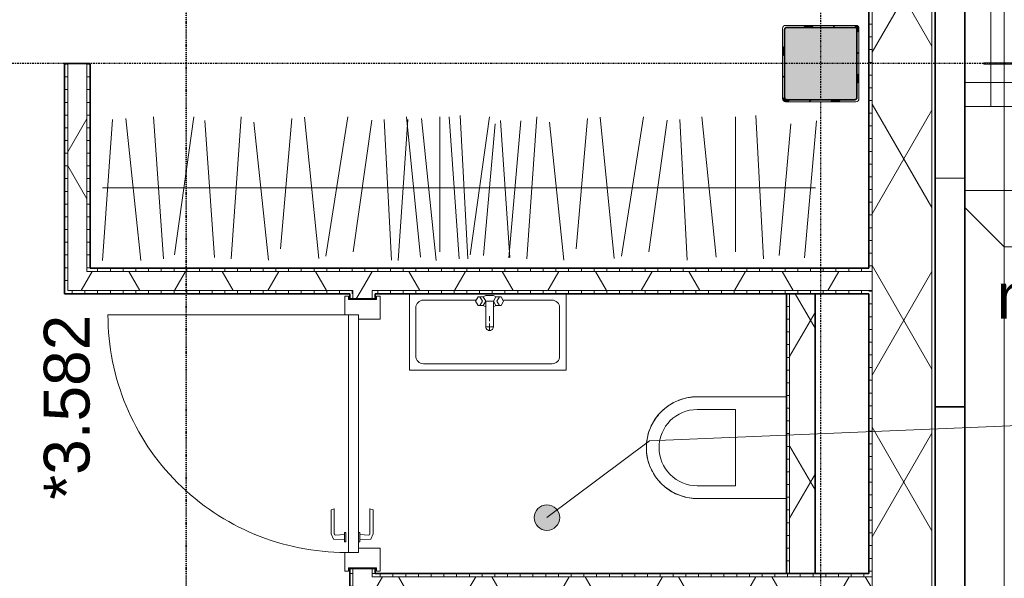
# Model space of a CAD drawing. Header units: millimetres. Extents: x -80560 to 110805, y -11020 to 52719.
# Tile 95 of 145: x 74948 to 78816, y 20576 to 22772. Entities that reach past the tile are written whole.
import ezdxf

# ---------------------------------------------------------------- set-up
doc = ezdxf.new("R2010")
doc.units = ezdxf.units.MM
for name, pattern in [('CENTER2', [20, 8, -4, 4, -4]), ('DASHDOT2', [8, 4, -2, 0, -2]), ('DASHED2-1', [3, 2, -1])]:
    doc.linetypes.add(name, pattern=pattern)
for name, color, linetype, lineweight in [('A-ANNO-IDEN', 131, 'Continuous', 9), ('A-AREA-IDEN', 2, 'Continuous', 9), ('A-DOOR', 31, 'Continuous', 18), ('A-FLOR', 192, 'Continuous', 18), ('A-FLOR-HRAL', 11, 'Continuous', 18), ('A-FLOR-OVHD', 1, 'DASHED2-1', 18), ('A-FLOR-PATT', 8, 'Continuous', 18), ('A-GENM', 13, 'Continuous', 18), ('A-GLAZ', 151, 'Continuous', 18), ('A-GLAZ-IDEN', 152, 'Continuous', 18), ('A-WALL', 113, 'Continuous', 35), ('A-WALL-PATT', 111, 'Continuous', 35), ('G-ANNO-SYMB', 111, 'Continuous', 9), ('I-FURN', 30, 'Continuous', 18), ('I-WALL', 2, 'Continuous', 18), ('P-SANR-FIXT', 6, 'Continuous', 18), ('S-COLS', 52, 'Continuous', 18), ('S-GRID', 1, 'Continuous', 9)]:
    doc.layers.add(name, color=color, linetype=linetype, lineweight=lineweight)
doc.styles.add('Arial', font='arial.ttf', dxfattribs={"height": 180})
pattern_1 = [(60, (24894.82, 0), (-274.963, 158.75), []), (120, (24894.82, 0), (-274.963, -158.75), [])]
pattern_2 = [(3e-13, (76244.82, 19945), (-2e-13, 50), [])]
pattern_3 = [(90, (76704.57, 21695), (-50, -2e-13), [])]
pattern_4 = [(180, (75224.82, 22197.5), (-6e-15, -50), [])]

# ---------------------------------------------------------------- blocks, each defined once
blk = doc.blocks.new('19112_SW_LeonardoCollege_R2020_rvt-1-DO_03 derde verdieping')
at = {"layer": 'S-COLS', "lineweight": 5}
h = blk.add_hatch(dxfattribs=at)
h.set_pattern_fill('FP_148', color=256, style=0, pattern_type=2)
h.set_pattern_definition([(45, (0, 0), (-99.99975, 99.99975), []), (45, (85, 0), (-99.99975, 99.99975), []), (45, (90, 0), (-99.99975, 99.99975), []), (45, (95, 0), (-99.99975, 99.99975), []), (45, (100, 0), (-99.99975, 99.99975), []), (45, (105, 0), (-99.99975, 99.99975), []), (45, (110, 0), (-99.99975, 99.99975), []), (45, (115, 0), (-99.99975, 99.99975), [])])
h.paths.add_polyline_path([(53338, 22450), (53346.5, 22453.5), (53350, 22462), (53350, 22738), (53346.5, 22746.5), (53338, 22750), (53062, 22750), (53053.5, 22746.5), (53050, 22738), (53050, 22462), (53053.5, 22453.5), (53062, 22450)], flags=0)
h.paths.add_polyline_path([(53066, 22458), (53060.3, 22460.3), (53058, 22466), (53058, 22734), (53060.3, 22739.7), (53066, 22742), (53334, 22742), (53339.7, 22739.7), (53342, 22734), (53342, 22466), (53339.7, 22460.3), (53334, 22458)], flags=0)
blk.add_hatch(color=256, dxfattribs=at).paths.add_polyline_path([(53334, 22458), (53339.7, 22460.3), (53342, 22466), (53342, 22734), (53339.7, 22739.7), (53334, 22742), (53066, 22742), (53060.3, 22739.7), (53058, 22734), (53058, 22466), (53060.3, 22460.3), (53066, 22458)], flags=0)
at = {"layer": 'S-COLS'}
for p, q in [((53338, 22750), (53062, 22750)), ((53066, 22742), (53334, 22742)), ((53050, 22738), (53050, 22462)), ((53058, 22466), (53058, 22734)), ((53342, 22734), (53342, 22466)), ((53350, 22462), (53350, 22738)), ((53062, 22450), (53338, 22450)), ((53334, 22458), (53066, 22458))]:
    blk.add_line(p, q, dxfattribs=at)
at = {"layer": 'S-COLS', "lineweight": 35}
for p, q in [((53334, 22742), (53066, 22742)), ((53058, 22734), (53058, 22466)), ((53342, 22466), (53342, 22734)), ((53066, 22458), (53334, 22458))]:
    blk.add_line(p, q, dxfattribs=at)
at = {"layer": 'S-COLS'}
for centre, radius, start, end in [((53062, 22738), 12, 90, 180), ((53066, 22734), 8, 90, 180), ((53334, 22734), 8, 0, 90), ((53338, 22738), 12, 0, 90), ((53062, 22462), 12, 180, 270), ((53066, 22466), 8, 180, 270), ((53334, 22466), 8, 270, 0), ((53338, 22462), 12, 270, 0)]:
    blk.add_arc(centre, radius, start, end, dxfattribs=at)
at = {"layer": 'S-COLS', "lineweight": 35}
for centre, start, end in [((53066, 22734), 90, 180), ((53334, 22734), 0, 90), ((53066, 22466), 180, 270), ((53334, 22466), 270, 0)]:
    blk.add_arc(centre, 8, start, end, dxfattribs=at)
blk = doc.blocks.new('Railing - Railing-30393943-DO_03 derde verdieping')
at = {"layer": 'A-FLOR-HRAL'}
for p, q in [((58597.5, 22602.5), (53841, 22602.5)), ((53841, 22597.5), (53841, 22602.5)), ((53841, 22597.5), (58602.5, 22597.5))]:
    blk.add_line(p, q, dxfattribs=at)
blk = doc.blocks.new('Basic Wall _ 41_WA_n3o_cladding_vertikaal_random_100mm_oorspronkelijk - ___-31301048-DO_03 derde verdieping')
at = {"layer": 'A-WALL', "lineweight": 18}
for p, q in [((53766, 22034), (53921, 21879)), ((53921, 21879), (53921, 9429))]:
    blk.add_line(p, q, dxfattribs=at)
blk = doc.blocks.new('Basic Wall _ 41_WA_n3o_cladding_vertikaal_random_100mm_oorspronkelijk - ___-31301054-DO_03 derde verdieping')
at = {"layer": 'A-WALL', "lineweight": 18}
for p, q in [((53921, 21879), (53766, 22034)), ((59321, 21879), (53921, 21879))]:
    blk.add_line(p, q, dxfattribs=at)
blk = doc.blocks.new('41_gen_mod_n3o_dakrand profiel - waterslag_roval_type barok_b 250-32989891-DO_03 derde verdieping')
at = {"layer": 'A-GENM'}
blk.add_line((-2633, 0), (2700, 0), dxfattribs=at)
blk = doc.blocks.new('32_n3o_deur_enkel - 90x139_17_K_930_2410x1080-34072155-DO_03 derde verdieping')
at = {"layer": 'A-GLAZ'}
for p, q in [((-467, 69.5), (-540, 69.5)), ((-540, 69.5), (-540, 54.5)), ((-540, 54.5), (-528, 54.5)), ((-528, 54.5), (-528, -54.5)), ((-467, 55.5), (-467, 69.5)), ((540, 69.5), (467, 69.5)), ((467, 69.5), (467, 55.5)), ((528, -54.5), (528, 54.5)), ((528, 54.5), (540, 54.5)), ((540, 54.5), (540, 69.5)), ((-450, -69.5), (-450, 15.5)), ((450, 15.5), (450, -69.5)), ((-528, -54.5), (-540, -54.5)), ((-540, -54.5), (-540, -69.5)), ((-540, -69.5), (-450, -69.5)), ((450, -69.5), (540, -69.5)), ((540, -54.5), (528, -54.5)), ((540, -69.5), (540, -54.5))]:
    blk.add_line(p, q, dxfattribs=at)
blk = doc.blocks.new('30_n3o_deur_dicht - 40mm_draai_LS-31987334-DO_03 derde verdieping')
at = {"layer": 'A-DOOR'}
for p, q in [((0, 40), (-934, 40)), ((-934, 40), (-934, 0)), ((0, 0), (0, 40)), ((-934, 0), (0, 0))]:
    blk.add_line(p, q, dxfattribs=at)
blk = doc.blocks.new('30_n3o_beslag_deurkruk_met_schild - std-875116-DO_03 derde verdieping')
at = {"layer": 'A-DOOR'}
for p, q in [((-18.5, 0), (-18.5, -5)), ((18.5, -5), (18.5, 0)), ((-18.5, -5), (18.5, -5)), ((-7.8, -48.4), (-10, -5)), ((10, -5), (8.3, -39.7)), ((12.7, -58), (-7.8, -48.4)), ((108, -58), (12.7, -58)), ((13.3, -45), (111, -45)), ((111, -45), (108, -58))]:
    blk.add_line(p, q, dxfattribs=at)
at = {"layer": 'A-DOOR', "flags": 128}
blk.add_lwpolyline([(8.3, -39.7), (8.6, -41.7), (9.6, -43.4), (11.3, -44.6), (13.3, -45)], dxfattribs=at)
blk = doc.blocks.new('30_n3o_beslag_deurkruk_met_schild - std-V214-DO_03 derde verdieping')
at = {"layer": 'A-DOOR'}
for p, q in [((-10, 5), (-7.8, 48.4)), ((-7.8, 48.4), (12.7, 58)), ((8.3, 39.7), (10, 5)), ((12.7, 58), (108, 58)), ((111, 45), (13.3, 45)), ((108, 58), (111, 45)), ((18.5, 5), (-18.5, 5)), ((-18.5, 5), (-18.5, 0)), ((18.5, 0), (18.5, 5)), ((-18.5, 0), (18.5, 0))]:
    blk.add_line(p, q, dxfattribs=at)
at = {"layer": 'A-DOOR', "flags": 128}
blk.add_lwpolyline([(13.3, 45), (11.3, 44.6), (9.6, 43.4), (8.6, 41.7), (8.3, 39.7)], dxfattribs=at)
blk = doc.blocks.new('00_n3o_symbool_swingangle - std-31745489-DO_03 derde verdieping')
at = {"layer": 'A-DOOR'}
blk.add_line((-415, -10), (-415, -944), dxfattribs=at)
blk.add_arc((-415, -10), 934, 270, 0, dxfattribs=at)
blk = doc.blocks.new('74_PF_EHA_wandtoilet - hoogte 390-32003558-DO_03 derde verdieping')
at = {"layer": 'P-SANR-FIXT'}
for p, q in [((-178.1, -56.2), (-178.1, -406.3)), ((221.9, -406.3), (221.9, -56.2)), ((-128.1, -406.3), (-128.1, -256.3)), ((-128.1, -256.3), (171.9, -256.3)), ((171.9, -256.3), (171.9, -406.3))]:
    blk.add_line(p, q, dxfattribs=at)
at = {"layer": 'P-SANR-FIXT', "flags": 128}
for points in [[(21.9, -606.3), (13.9, -606.1), (5.9, -605.6), (-2, -604.8), (-9.9, -603.7), (-17.8, -602.3), (-25.6, -600.5), (-33.4, -598.5), (-41, -596.1), (-48.5, -593.4), (-56, -590.5), (-63.3, -587.2), (-70.4, -583.6), (-77.5, -579.8), (-84.3, -575.7), (-91, -571.3), (-97.5, -566.7), (-103.8, -561.8), (-110, -556.6), (-115.9, -551.2), (-121.6, -545.6), (-127, -539.7), (-132.2, -533.7), (-137.2, -527.4), (-141.9, -521), (-146.4, -514.3), (-150.6, -507.5), (-154.5, -500.5), (-158.1, -493.4), (-161.4, -486.1), (-164.5, -478.7), (-167.2, -471.2), (-169.7, -463.6), (-171.8, -455.9), (-173.7, -448.1), (-175.2, -440.2), (-176.4, -432.3), (-177.3, -424.4), (-177.8, -416.4), (-178.1, -408.4), (-178.1, -406.3)], [(221.9, -406.3), (221.8, -414.2), (221.3, -422.2), (220.5, -430.2), (219.4, -438.1), (217.9, -446), (216.2, -453.8), (214.1, -461.5), (211.8, -469.2), (209.1, -476.7), (206.1, -484.1), (202.9, -491.4), (199.3, -498.6), (195.5, -505.6), (191.4, -512.5), (187, -519.2), (182.3, -525.7), (177.4, -532), (172.3, -538.1), (166.9, -544), (161.3, -549.7), (155.4, -555.2), (149.3, -560.4), (143.1, -565.4), (136.6, -570.1), (130, -574.5), (123.2, -578.7), (116.2, -582.6), (109.1, -586.3), (101.8, -589.6), (94.4, -592.7), (86.9, -595.4), (79.3, -597.9), (71.6, -600), (63.8, -601.8), (55.9, -603.3), (48, -604.5), (40.1, -605.4), (32.1, -606), (24.1, -606.2), (21.9, -606.3)]]:
    blk.add_lwpolyline(points, dxfattribs=at)
at = {"layer": 'P-SANR-FIXT'}
for radius, start, end in [(200, 180, 270), (150, 180, 270), (200, 270, 360), (150, 270, 0)]:
    blk.add_arc((21.9, -406.3), radius, start, end, dxfattribs=at)
blk = doc.blocks.new('82_kapstok - std-30684229-DO_03 derde verdieping')
at = {"layer": 'I-FURN'}
for p, q in [((27, -262.5), (74.1, 275.5)), ((264.8, -283.3), (235.4, 279.1)), ((476.4, -278.5), (421.3, 273.5)), ((564, -267.4), (535, 285.5)), ((876.2, -277.2), (820.8, 278.2)), ((1075.5, -257.3), (1018.5, 284.5)), ((1125.6, -279.1), (1164.6, 279.5)), ((1268.4, -263.8), (1230.8, 274.9)), ((1469.2, -279.1), (1430.1, 279.4)), ((1578.5, -271.4), (1520, 285.7)), ((1631.3, -267.8), (1670, 286)), ((128, -251.2), (173.3, 266.8)), ((344.8, -279.1), (344.8, 251.8)), ((612.8, -264.9), (685.4, 251.8)), ((706, -278), (792.6, 268.7)), ((926.2, -272.2), (971.1, 240.8)), ((1310.8, -279.1), (1387.1, 264)), ((30, 0), (1670, 0))]:
    blk.add_line(p, q, dxfattribs=at)
blk = doc.blocks.new('74_n3o_fonteintje_300x600 - std-32881980-DO_03 derde verdieping')
at = {"layer": 'P-SANR-FIXT'}
for p, q in [((315, 300), (-300, 300)), ((-300, 300), (-300, 0)), ((315, 0), (315, 300))]:
    blk.add_line(p, q, dxfattribs=at)
blk = doc.blocks.new('53_wastafel_300X600 - std-32881981-DO_03 derde verdieping')
at = {"layer": 'P-SANR-FIXT'}
for p, q in [((315, 300), (-300, 300)), ((-300, 300), (-300, 0)), ((-245, 275), (260, 275)), ((315, 0), (315, 300)), ((-275, 55), (-275, 245)), ((290, 245), (290, 55)), ((-15, 29.5), (-15, 129.5)), ((12, 129.5), (-12, 129.5)), ((0, 141.5), (0, 117.5)), ((15, 129.5), (15, 29.5)), ((0, 107.5), (0, 87.5)), ((-55, 29.5), (-45, 46.8)), ((-45, 46.8), (-25, 46.8)), ((-38.4, 46.8), (-28.4, 29.5)), ((-25, 46.8), (-15, 51.8)), ((-25, 46.8), (-15, 29.5)), ((25, 46.8), (15, 51.8)), ((25, 46.8), (15, 29.5)), ((45, 46.8), (25, 46.8)), ((38.4, 46.8), (28.4, 29.5)), ((55, 29.5), (45, 46.8)), ((-52.4, 25), (-245, 25)), ((-45, 12.2), (-55, 29.5)), ((-25, 12.2), (-45, 12.2)), ((-28.4, 29.5), (-38.4, 12.2)), ((-15, 29.5), (-25, 12.2)), ((-25, 12.2), (-15, 7.2)), ((15, 29.5), (-15, 29.5)), ((-15, 7.2), (15, 7.2)), ((15, 29.5), (25, 12.2)), ((15, 7.2), (25, 12.2)), ((25, 12.2), (45, 12.2)), ((28.4, 29.5), (38.4, 12.2)), ((45, 12.2), (55, 29.5)), ((260, 25), (52.4, 25))]:
    blk.add_line(p, q, dxfattribs=at)
for centre, radius, start, end in [((-245, 245), 30, 90, 180), ((260, 245), 30, 0, 90), ((0, 129.5), 15, 360, 180), ((-245, 55), 30, 180, 270), ((260, 55), 30, 270, 360)]:
    blk.add_arc(centre, radius, start, end, dxfattribs=at)

msp = doc.modelspace()

# ---------------------------------------------------------------- hatches: boundary and pattern name
at = {"layer": 'A-AREA-IDEN'}
h = msp.add_hatch(color=256, dxfattribs=at)
edge = h.paths.add_edge_path(flags=0)
edge.add_arc((77019.4, 20814.8), 50, 0, 360)
at = {"layer": 'A-FLOR-PATT'}
h = msp.add_hatch(dxfattribs=at)
h.set_pattern_fill('FP_188', color=256, style=0, pattern_type=2)
h.set_pattern_definition([(270, (78462.32, 35125.25), (300, 2e-14), []), (0, (78462.32, 35125.25), (0, 300), [])])
h.paths.add_polyline_path([(83584, 22431), (83663.8, 22431), (83663.8, 47819.5), (73260.8, 47819.5), (73260.8, 35766), (78660.8, 35766), (78660.8, 22431), (82996.6, 22431)], flags=0)
h.paths.add_polyline_path([(83497.3, 22597.5), (78735.8, 22598.2), (78735.8, 22602.5), (83492.3, 22602.5), (83492.2, 47647.5), (73335.8, 47648.2), (73335.8, 47652.5), (83497.3, 47652.2), (83497.3, 22597.6)], flags=0)
at = {"layer": 'A-WALL-PATT', "lineweight": 18}
h = msp.add_hatch(dxfattribs=at)
h.set_pattern_fill('FP_2', color=256, style=0, pattern_type=2)
h.set_pattern_definition(pattern_1)
h.paths.add_polyline_path([(78296.8, 9948), (78531.8, 9948), (78531.8, 11339), (78296.8, 11339), (78296.8, 9960.5)], flags=0)
h.paths.add_polyline_path([(78531.8, 12261), (78531.8, 12689), (78296.8, 12689), (78297.9, 12261)], flags=0)
h.paths.add_polyline_path([(78296.8, 15411), (78531.8, 15411), (78531.8, 16739), (78296.8, 16739), (78296.8, 16254.4)], flags=0)
h.paths.add_polyline_path([(78296.8, 17661), (78531.8, 17661), (78531.8, 24389), (78296.8, 24389), (78296.8, 17725)], flags=0)
h.paths.add_polyline_path([(78296.8, 25311), (78531.8, 25311), (78531.8, 27539), (78296.8, 27539), (78296.8, 25585.7)], flags=0)
h.paths.add_polyline_path([(78297.9, 32061), (78531.8, 32061), (78531.8, 33839), (78296.8, 33839), (78296.8, 32061)], flags=0)
h.paths.add_polyline_path([(78296.8, 34761), (78531.8, 34761), (78531.8, 35637), (78296.8, 35637), (78296.8, 34917.1)], flags=0)
h = msp.add_hatch(dxfattribs=at)
h.set_pattern_fill('FP_70', color=256, style=0, pattern_type=2)
h.set_pattern_definition([(90, (78543.82, 22804.75), (-50, -7e-14), [])])
h.paths.add_polyline_path([(78531.8, 9713), (78543.8, 9713), (78543.8, 11377), (78531.8, 11377), (78531.8, 9922.4)], flags=0)
h.paths.add_polyline_path([(78531.8, 12223), (78543.8, 12223), (78543.8, 12727), (78531.8, 12727), (78531.8, 12255.2)], flags=0)
h.paths.add_polyline_path([(78531.8, 15373), (78543.8, 15373), (78543.8, 16777), (78531.8, 16777), (78531.8, 15411)], flags=0)
h.paths.add_polyline_path([(78531.8, 17623), (78543.8, 17623), (78543.8, 24427), (78531.8, 24427), (78531.8, 17661)], flags=0)
h.paths.add_polyline_path([(78543.8, 25273), (78543.8, 27577), (78531.8, 27577), (78531.8, 25273)], flags=0)
h.paths.add_polyline_path([(78543.8, 32023), (78543.8, 33877), (78531.8, 33877), (78531.8, 32023)], flags=0)
h.paths.add_polyline_path([(78531.8, 34723), (78543.8, 34723), (78543.8, 35649), (78531.8, 35649), (78531.8, 34761)], flags=0)
h = msp.add_hatch(dxfattribs=at)
h.set_pattern_fill('FP_71', color=256, angle=90, style=0, pattern_type=2)
h.set_pattern_definition([(180, (78543.82, 22804.75), (7e-14, -50), [])])
h.paths.add_polyline_path([(78296.8, 9960.5), (78296.8, 11377), (78284.3, 11377), (78284.3, 9960.5)], flags=0)
h.paths.add_polyline_path([(78284.3, 12223), (78296.8, 12223), (78296.8, 12727), (78284.3, 12727), (78284.3, 12255.2)], flags=0)
h.paths.add_polyline_path([(78284.3, 15373), (78296.8, 15373), (78296.8, 16777), (78284.3, 16777), (78284.3, 16254.4)], flags=0)
h.paths.add_polyline_path([(78296.8, 17623), (78296.8, 17725), (78284.3, 17725), (78284.3, 17623)], flags=0)
h.paths.add_polyline_path([(78284.3, 17800), (78296.8, 17800), (78296.8, 19307.5), (78284.3, 19307.5), (78284.3, 17920.7)], flags=0)
h.paths.add_polyline_path([(78284.3, 19382.5), (78296.8, 19382.5), (78296.8, 20507.5), (78284.3, 20507.5), (78284.3, 19395)], flags=0)
h.paths.add_polyline_path([(78284.3, 20582.5), (78296.8, 20582.5), (78296.8, 21707.5), (78284.3, 21707.5), (78284.3, 20595)], flags=0)
h.paths.add_polyline_path([(78284.3, 21782.5), (78296.8, 21782.5), (78296.8, 23462.5), (78284.3, 23462.5), (78284.3, 21795)], flags=0)
h.paths.add_polyline_path([(78296.8, 23537.5), (78296.8, 24427), (78284.3, 24427), (78284.3, 23537.5)], flags=0)
h.paths.add_polyline_path([(78296.8, 25273), (78296.8, 27577), (78284.3, 27577), (78284.3, 25273)], flags=0)
h.paths.add_polyline_path([(78284.3, 32023), (78296.8, 32023), (78296.8, 33877), (78284.3, 33877), (78284.3, 32251)], flags=0)
h.paths.add_polyline_path([(78296.8, 34723), (78296.8, 35402), (78284.3, 35402), (78284.3, 34723)], flags=0)
h = msp.add_hatch(dxfattribs=at)
h.set_pattern_fill('FP_139', color=256, angle=90, style=0, pattern_type=2)
h.set_pattern_definition(pattern_4)
h.paths.add_polyline_path([(75124.8, 21707.5), (75137.3, 21707.5), (75137.3, 22600), (75124.8, 22600), (75124.8, 21795)], flags=0)
h = msp.add_hatch(dxfattribs=at)
h.set_pattern_fill('FP_2', color=256, style=0, pattern_type=2)
h.set_pattern_definition(pattern_1)
h.paths.add_polyline_path([(75212.3, 21782.5), (75212.3, 22600), (75137.3, 22600), (75137.3, 21782.5)], flags=0)
h = msp.add_hatch(dxfattribs=at)
h.set_pattern_fill('FP_139', color=256, angle=90, style=0, pattern_type=2)
h.set_pattern_definition(pattern_4)
h.paths.add_polyline_path([(75224.8, 21795), (75224.8, 22600), (75212.3, 22600), (75212.3, 21795)], flags=0)
h = msp.add_hatch(dxfattribs=at)
h.set_pattern_fill('FP_2', color=256, style=0, pattern_type=2)
h.set_pattern_definition(pattern_1)
h.paths.add_polyline_path([(78284.3, 21707.5), (78296.8, 21707.5), (78296.8, 21782.5), (75137.3, 21782.5), (75137.3, 21707.5), (77123.2, 21707.5)], flags=0)
h = msp.add_hatch(dxfattribs=at)
h.set_pattern_fill('FP_132', color=256, angle=90, style=0, pattern_type=2)
h.set_pattern_definition(pattern_3)
h.paths.add_polyline_path([(78284.3, 21782.5), (78284.3, 21795), (75212.3, 21795), (75212.3, 21782.5), (77123.2, 21782.5)], flags=0)
h = msp.add_hatch(dxfattribs=at)
h.set_pattern_fill('FP_132', color=256, angle=90, style=0, pattern_type=2)
h.set_pattern_definition(pattern_3)
h.paths.add_polyline_path([(76332.3, 21695), (78284.3, 21695), (78284.3, 21707.5), (76332.3, 21707.5)], flags=0)
h.paths.add_polyline_path([(75948.5, 21695), (76257.3, 21695), (76257.3, 21707.5), (75124.8, 21707.5), (75124.8, 21695)], flags=0)
h = msp.add_hatch(dxfattribs=at)
h.set_pattern_fill('FP_2', color=256, style=0, pattern_type=2)
h.set_pattern_definition(pattern_1)
h.paths.add_polyline_path([(76257.3, 18195), (76332.3, 18195), (76332.3, 18215), (76257.3, 18215)], flags=0)
h.paths.add_polyline_path([(76332.3, 19275), (76332.3, 19415), (76257.3, 19415), (76257.3, 19275)], flags=0)
h.paths.add_polyline_path([(76257.3, 20475), (76332.3, 20475), (76332.3, 20615), (76257.3, 20615), (76257.3, 20586.8)], flags=0)
h.paths.add_polyline_path([(76332.3, 21675), (76332.3, 21707.5), (76257.3, 21707.5), (76257.3, 21675)], flags=0)
h = msp.add_hatch(dxfattribs=at)
h.set_pattern_fill('FP_129', color=256, angle=90, style=0, pattern_type=2)
h.set_pattern_definition(pattern_2)
h.paths.add_polyline_path([(76257.3, 18195), (76257.3, 18215), (76244.8, 18215), (76244.8, 18195)], flags=0)
h.paths.add_polyline_path([(76257.3, 19275), (76257.3, 19415), (76244.8, 19415), (76244.8, 19275)], flags=0)
h.paths.add_polyline_path([(76244.8, 20475), (76257.3, 20475), (76257.3, 20615), (76244.8, 20615), (76244.8, 20586.8)], flags=0)
h.paths.add_polyline_path([(76244.8, 21675), (76257.3, 21675), (76257.3, 21695), (76244.8, 21695)], flags=0)
h = msp.add_hatch(dxfattribs=at)
h.set_pattern_fill('FP_129', color=256, angle=90, style=0, pattern_type=2)
h.set_pattern_definition(pattern_2)
h.paths.add_polyline_path([(76332.3, 18195), (76344.8, 18195), (76344.8, 18215), (76332.3, 18215)], flags=0)
h.paths.add_polyline_path([(76332.3, 19275), (76344.8, 19275), (76344.8, 19307.5), (76332.3, 19307.5)], flags=0)
h.paths.add_polyline_path([(76332.3, 19382.5), (76344.8, 19382.5), (76344.8, 19415), (76332.3, 19415)], flags=0)
h.paths.add_polyline_path([(76332.3, 20475), (76344.8, 20475), (76344.8, 20507.5), (76332.3, 20507.5)], flags=0)
h.paths.add_polyline_path([(76332.3, 20582.5), (76344.8, 20582.5), (76344.8, 20615), (76332.3, 20615), (76332.3, 20586.8)], flags=0)
h.paths.add_polyline_path([(76332.3, 21675), (76344.8, 21675), (76344.8, 21695), (76332.3, 21695)], flags=0)
h = msp.add_hatch(dxfattribs=at)
h.set_pattern_fill('FP_133', color=256, angle=90, style=0, pattern_type=2)
h.set_pattern_definition([(360, (77959.82, 21145), (4e-13, 50), [])])
h.paths.add_polyline_path([(77972.3, 20595), (77972.3, 21695), (77959.8, 21695), (77959.8, 20595)], flags=0)
h = msp.add_hatch(dxfattribs=at)
h.set_pattern_fill('FP_2', color=256, style=0, pattern_type=2)
h.set_pattern_definition(pattern_1)
h.paths.add_polyline_path([(78072.3, 20595), (78072.3, 21695), (77972.3, 21695), (77972.3, 20595)], flags=0)
h = msp.add_hatch(dxfattribs=at)
h.set_pattern_fill('FP_2', color=256, style=0, pattern_type=2)
h.set_pattern_definition(pattern_1)
h.paths.add_polyline_path([(78284.3, 20507.5), (78296.8, 20507.5), (78296.8, 20582.5), (76332.3, 20582.5), (76332.3, 20507.5), (77710.5, 20507.5)], flags=0)
h = msp.add_hatch(dxfattribs=at)
h.set_pattern_fill('FP_131', color=256, angle=90, style=0, pattern_type=2)
h.set_pattern_definition([(90, (77314.57, 20495), (-50, -2e-13), [])])
h.paths.add_polyline_path([(78284.3, 20582.5), (78284.3, 20595), (76344.8, 20595), (76344.8, 20582.5), (77710.5, 20582.5)], flags=0)

# ---------------------------------------------------------------- linework, layer by layer
at = {"layer": 'A-AREA-IDEN'}
for p, q in [((77422.6, 21117.4), (80154.2, 21229.8)), ((77019.4, 20814.8), (77422.6, 21117.4))]:
    msp.add_line(p, q, dxfattribs=at)
msp.add_circle((77019.4, 20814.8), 50, dxfattribs=at)
at = {"layer": 'A-FLOR'}
msp.add_line((78660.8, 22431), (83663.8, 22431), dxfattribs=at)
at = {"layer": 'A-FLOR-OVHD'}
msp.add_line((78815.8, 35921), (78815.8, 9429), dxfattribs=at)
at = {"layer": 'A-WALL'}
for p, q in [((78543.8, 17623), (78543.8, 24427)), ((78284.3, 23450), (78284.3, 21795)), ((78543.8, 23050), (78543.8, 17650)), ((78660.8, 17650), (78660.8, 23050)), ((78284.3, 21695), (78284.3, 20595)), ((78543.8, 21250), (78660.8, 21250))]:
    msp.add_line(p, q, dxfattribs=at)
at = {"layer": 'A-WALL', "lineweight": 18}
for p, q in [((78296.8, 17661), (78296.8, 24389)), ((78531.8, 17661), (78531.8, 24389)), ((75137.3, 21707.5), (75137.3, 22600)), ((75212.3, 21782.5), (75212.3, 22600)), ((78660.8, 22150), (78543.8, 22150)), ((78296.8, 21782.5), (75212.3, 21782.5)), ((76257.3, 21707.5), (75137.3, 21707.5)), ((76257.3, 21675), (76257.3, 21707.5)), ((76332.3, 21675), (76332.3, 21707.5)), ((78296.8, 21707.5), (76332.3, 21707.5)), ((77972.3, 21695), (77972.3, 20595)), ((76257.3, 20475), (76257.3, 20615)), ((76332.3, 20582.5), (76332.3, 20615)), ((78296.8, 20582.5), (76332.3, 20582.5))]:
    msp.add_line(p, q, dxfattribs=at)
at = {"layer": 'G-ANNO-SYMB', "linetype": 'DASHDOT2', "lineweight": 35}
msp.add_line((75602.1, 48549.1), (75602.1, 9150.1), dxfattribs=at)
at = {"layer": 'I-WALL', "lineweight": 35}
for p, q in [((75124.8, 22600), (75124.8, 21695)), ((75224.8, 22600), (75124.8, 22600)), ((75224.8, 21795), (75224.8, 22600)), ((78284.3, 21795), (75224.8, 21795)), ((75124.8, 21695), (76244.8, 21695)), ((76244.8, 21695), (76244.8, 21675)), ((76244.8, 21675), (76344.8, 21675)), ((76344.8, 21675), (76344.8, 21695)), ((76344.8, 21695), (78284.3, 21695)), ((77959.8, 21695), (77959.8, 20595)), ((78072.3, 20595), (78072.3, 21695)), ((76244.8, 20615), (76244.8, 20475)), ((76344.8, 20615), (76244.8, 20615)), ((76344.8, 20595), (76344.8, 20615)), ((78284.3, 20595), (76344.8, 20595))]:
    msp.add_line(p, q, dxfattribs=at)
at = {"layer": 'S-GRID', "linetype": 'CENTER2', "lineweight": 25}
for p, q in [((78094.8, 4383.3), (78094.8, 52119.1)), ((110204.9, 22600), (29945.3, 22600))]:
    msp.add_line(p, q, dxfattribs=at)

# ---------------------------------------------------------------- block references
at = {"color": 250, "lineweight": 5}
msp.add_blockref('19112_SW_LeonardoCollege_R2020_rvt-1-DO_03 derde verdieping', (24894.8, 0), dxfattribs=at)
at = {"layer": 'A-DOOR'}
for name, p, rotation in [('00_n3o_symbool_swingangle - std-31745489-DO_03 derde verdieping', (76239.3, 21197), 269.9999999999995), ('30_n3o_deur_dicht - 40mm_draai_LS-31987334-DO_03 derde verdieping', (76279.3, 21612), 89.99999999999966), ('30_n3o_beslag_deurkruk_met_schild - std-V214-DO_03 derde verdieping', (76229.3, 20738), 89.9999999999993), ('30_n3o_beslag_deurkruk_met_schild - std-875116-DO_03 derde verdieping', (76279.3, 20738), 89.99999999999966)]:
    msp.add_blockref(name, p, dxfattribs=dict(at, rotation=rotation))
at = {"layer": 'A-FLOR-HRAL'}
msp.add_blockref('Railing - Railing-30393943-DO_03 derde verdieping', (24894.8, 0), dxfattribs=at)
at = {"layer": 'A-GENM'}
msp.add_blockref('41_gen_mod_n3o_dakrand profiel - waterslag_roval_type barok_b 250-32989891-DO_03 derde verdieping', (81293.8, 22101), dxfattribs=at)
at = {"layer": 'A-GLAZ', "rotation": 89.99999999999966}
msp.add_blockref('32_n3o_deur_enkel - 90x139_17_K_930_2410x1080-34072155-DO_03 derde verdieping', (76294.8, 21145), dxfattribs=at)
at = {"layer": 'A-WALL', "lineweight": 18}
for name in ['Basic Wall _ 41_WA_n3o_cladding_vertikaal_random_100mm_oorspronkelijk - ___-31301054-DO_03 derde verdieping', 'Basic Wall _ 41_WA_n3o_cladding_vertikaal_random_100mm_oorspronkelijk - ___-31301048-DO_03 derde verdieping']:
    msp.add_blockref(name, (24894.8, 0), dxfattribs=at)
at = {"layer": 'I-FURN', "rotation": 180}
for p in [(76943.8, 22112), (78104.8, 22112)]:
    msp.add_blockref('82_kapstok - std-30684229-DO_03 derde verdieping', p, dxfattribs=at)
at = {"layer": 'P-SANR-FIXT'}
for name, p, rotation in [('74_n3o_fonteintje_300x600 - std-32881980-DO_03 derde verdieping', (76794.3, 21695), 180), ('53_wastafel_300X600 - std-32881981-DO_03 derde verdieping', (76794.3, 21695), 180), ('74_PF_EHA_wandtoilet - hoogte 390-32003558-DO_03 derde verdieping', (78016.1, 21111.9), 269.9999999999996)]:
    msp.add_blockref(name, p, dxfattribs=dict(at, rotation=rotation))

# ---------------------------------------------------------------- texts
at = {"layer": 'A-ANNO-IDEN', "insert": (78785.3, 21776.6), "char_height": 180, "width": 4649.787, "attachment_point": 1, "style": 'Arial'}
msp.add_mtext('noodoverstort vlgns. opgave constr.', dxfattribs=at)
at = {"layer": 'A-GLAZ-IDEN', "lineweight": 9, "insert": (75042.9, 20885.3), "char_height": 180, "width": 865.822, "attachment_point": 1, "rotation": 90, "style": 'Arial'}
msp.add_mtext('*3.582', dxfattribs=at)

doc.saveas('drawing.dxf')
